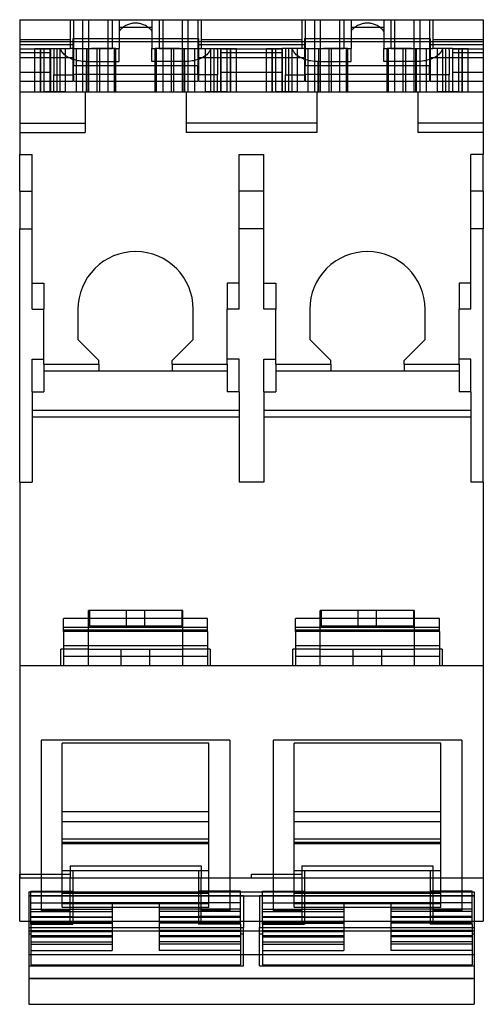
# Model space of a CAD drawing. Header units: millimetres. Extents: x 0 to 35.4, y -6.3 to 68.8.
import ezdxf

# ---------------------------------------------------------------- set-up
doc = ezdxf.new("R2010")
doc.units = ezdxf.units.MM
doc.layers.add('HIDDEN', color=7, linetype='Continuous')
doc.layers.add('THICK', color=7, linetype='Continuous')

msp = doc.modelspace()

# ---------------------------------------------------------------- linework, layer by layer
at = {"layer": 'HIDDEN'}
for p, q in [((0, 68.813), (0, 68.813)), ((0, 68.813), (0, 68.813)), ((3.85, 68.813), (3.85, 68.813)), ((3.85, 68.813), (3.85, 67.313)), ((4.1, 68.813), (4.1, 65.313)), ((4.1, 68.813), (4.1, 68.813)), ((4.824, 63.313), (4.824, 68.813)), ((5.268, 63.313), (5.268, 68.813)), ((6.75, 63.313), (6.75, 68.813)), ((6.75, 68.813), (6.75, 68.813)), ((7.05, 68.813), (7.05, 68.813)), ((7.05, 68.813), (7.05, 66.613)), ((7.6, 68.813), (7.6, 66.613)), ((7.6, 68.813), (7.6, 68.813)), ((7.6, 68.813), (7.6, 68.813)), ((8.171, 68.394), (8.1, 68.358)), ((8.243, 68.425), (8.171, 68.394)), ((8.314, 68.452), (8.243, 68.425)), ((8.386, 68.476), (8.314, 68.452)), ((8.457, 68.496), (8.386, 68.476)), ((8.529, 68.512), (8.457, 68.496)), ((8.6, 68.525), (8.529, 68.512)), ((8.671, 68.535), (8.6, 68.525)), ((8.743, 68.541), (8.671, 68.535)), ((8.814, 68.544), (8.743, 68.541)), ((8.886, 68.544), (8.814, 68.544)), ((8.957, 68.541), (8.886, 68.544)), ((9.029, 68.535), (8.957, 68.541)), ((9.1, 68.525), (9.029, 68.535)), ((9.171, 68.512), (9.1, 68.525)), ((9.243, 68.496), (9.171, 68.512)), ((9.314, 68.476), (9.243, 68.496)), ((9.386, 68.452), (9.314, 68.476)), ((9.457, 68.425), (9.386, 68.452)), ((9.529, 68.394), (9.457, 68.425)), ((9.6, 68.358), (9.529, 68.394)), ((10.1, 68.813), (10.1, 68.813)), ((10.1, 68.813), (10.1, 68.813)), ((10.1, 68.813), (10.1, 66.613)), ((10.65, 68.813), (10.65, 68.813)), ((10.65, 68.813), (10.65, 66.613)), ((10.95, 68.813), (10.95, 68.813)), ((10.95, 63.313), (10.95, 68.813)), ((12.432, 63.313), (12.432, 68.813)), ((12.876, 63.313), (12.876, 68.813)), ((13.6, 68.813), (13.6, 68.813)), ((13.6, 68.813), (13.6, 65.313)), ((13.85, 68.813), (13.85, 68.813)), ((13.85, 68.813), (13.85, 67.313)), ((21.55, 68.813), (21.55, 68.813)), ((21.55, 68.813), (21.55, 67.313)), ((21.8, 68.813), (21.8, 68.813)), ((21.8, 68.813), (21.8, 65.313)), ((22.524, 63.313), (22.524, 68.813)), ((22.968, 63.313), (22.968, 68.813)), ((24.45, 68.813), (24.45, 68.813)), ((24.45, 63.313), (24.45, 68.813)), ((24.75, 68.813), (24.75, 66.613)), ((24.75, 68.813), (24.75, 68.813)), ((25.3, 68.813), (25.3, 68.813)), ((25.3, 68.813), (25.3, 68.813)), ((25.3, 68.813), (25.3, 66.613)), ((25.871, 68.394), (25.8, 68.358)), ((25.943, 68.425), (25.871, 68.394)), ((26.014, 68.452), (25.943, 68.425)), ((26.086, 68.476), (26.014, 68.452)), ((26.157, 68.496), (26.086, 68.476)), ((26.229, 68.512), (26.157, 68.496)), ((26.3, 68.525), (26.229, 68.512)), ((26.371, 68.535), (26.3, 68.525)), ((26.443, 68.541), (26.371, 68.535)), ((26.514, 68.544), (26.443, 68.541)), ((26.586, 68.544), (26.514, 68.544)), ((26.657, 68.541), (26.586, 68.544)), ((26.729, 68.535), (26.657, 68.541)), ((26.8, 68.525), (26.729, 68.535)), ((26.871, 68.512), (26.8, 68.525)), ((26.943, 68.496), (26.871, 68.512)), ((27.014, 68.476), (26.943, 68.496)), ((27.086, 68.452), (27.014, 68.476)), ((27.157, 68.425), (27.086, 68.452)), ((27.229, 68.394), (27.157, 68.425)), ((27.3, 68.358), (27.229, 68.394)), ((27.8, 68.813), (27.8, 68.813)), ((27.8, 68.813), (27.8, 68.813)), ((27.8, 68.813), (27.8, 66.613)), ((28.35, 68.813), (28.35, 66.613)), ((28.35, 68.813), (28.35, 68.813)), ((28.65, 68.813), (28.65, 68.813)), ((28.65, 63.313), (28.65, 68.813)), ((30.132, 63.313), (30.132, 68.813)), ((30.576, 63.313), (30.576, 68.813)), ((31.3, 68.813), (31.3, 68.813)), ((31.3, 68.813), (31.3, 65.313)), ((31.55, 68.813), (31.55, 68.813)), ((31.55, 68.813), (31.55, 67.313)), ((35.4, 68.813), (35.4, 68.813)), ((35.4, 68.813), (35.4, 68.813)), ((10.1, 68.213), (7.6, 68.213)), ((7.671, 68.027), (7.6, 67.944)), ((7.743, 68.1), (7.671, 68.027)), ((7.814, 68.164), (7.743, 68.1)), ((7.886, 68.222), (7.814, 68.164)), ((7.957, 68.273), (7.886, 68.222)), ((8.029, 68.318), (7.957, 68.273)), ((8.1, 68.358), (8.029, 68.318)), ((9.671, 68.318), (9.6, 68.358)), ((9.743, 68.273), (9.671, 68.318)), ((9.814, 68.222), (9.743, 68.273)), ((9.886, 68.164), (9.814, 68.222)), ((9.957, 68.1), (9.886, 68.164)), ((10.029, 68.027), (9.957, 68.1)), ((10.1, 67.944), (10.029, 68.027)), ((27.8, 68.213), (25.3, 68.213)), ((25.371, 68.027), (25.3, 67.944)), ((25.443, 68.1), (25.371, 68.027)), ((25.514, 68.164), (25.443, 68.1)), ((25.586, 68.222), (25.514, 68.164)), ((25.657, 68.273), (25.586, 68.222)), ((25.729, 68.318), (25.657, 68.273)), ((25.8, 68.358), (25.729, 68.318)), ((27.371, 68.318), (27.3, 68.358)), ((27.443, 68.273), (27.371, 68.318)), ((27.514, 68.222), (27.443, 68.273)), ((27.586, 68.164), (27.514, 68.222)), ((27.657, 68.1), (27.586, 68.164)), ((27.729, 68.027), (27.657, 68.1)), ((27.8, 67.944), (27.729, 68.027)), ((0, 67.313), (3.85, 67.313)), ((0, 66.926), (4.05, 66.926)), ((3.85, 67.313), (3.85, 66.613)), ((4.05, 67.384), (4.05, 64.113)), ((4.05, 67.384), (13.65, 67.384)), ((13.65, 67.384), (13.65, 64.113)), ((13.65, 66.926), (21.75, 66.926)), ((13.85, 67.313), (21.55, 67.313)), ((13.85, 67.313), (13.85, 66.613)), ((21.55, 67.313), (21.55, 66.613)), ((21.75, 67.384), (21.75, 64.113)), ((21.75, 67.384), (31.35, 67.384)), ((31.35, 67.384), (31.35, 64.113)), ((31.35, 66.926), (35.4, 66.926)), ((31.55, 67.313), (31.55, 66.613)), ((31.55, 67.313), (35.4, 67.313)), ((0, 66.577), (2.35, 66.577)), ((0, 66.313), (2.35, 66.313)), ((1.15, 63.313), (1.15, 66.613)), ((1.15, 63.313), (1.15, 66.613)), ((1.15, 66.613), (1.583, 66.613)), ((1.583, 63.313), (1.583, 66.613)), ((1.583, 66.613), (2.35, 66.613)), ((1.613, 63.313), (1.613, 66.613)), ((1.865, 63.313), (1.865, 66.613)), ((2.33, 63.313), (2.33, 66.613)), ((2.35, 66.613), (2.35, 66.613)), ((2.35, 66.577), (2.35, 66.613)), ((2.35, 66.613), (3.85, 66.613)), ((2.35, 66.577), (2.35, 66.313)), ((2.35, 66.313), (2.35, 64.813)), ((2.601, 66.569), (2.6, 66.554)), ((2.6, 66.554), (2.6, 66.54)), ((2.6, 66.54), (2.6, 66.525)), ((2.6, 66.525), (2.6, 66.511)), ((2.6, 66.511), (2.6, 64.613)), ((2.602, 66.613), (2.601, 66.598)), ((2.601, 66.598), (2.601, 66.584)), ((2.601, 66.584), (2.601, 66.569)), ((2.85, 66.613), (2.85, 66.613)), ((2.85, 63.313), (2.85, 66.613)), ((3.1, 66.613), (3.1, 66.613)), ((3.1, 63.313), (3.1, 66.613)), ((3.141, 66.534), (3.118, 66.613)), ((3.172, 66.459), (3.141, 66.534)), ((3.21, 66.389), (3.172, 66.459)), ((3.255, 66.322), (3.21, 66.389)), ((3.305, 66.258), (3.255, 66.322)), ((3.361, 66.198), (3.305, 66.258)), ((3.421, 66.14), (3.361, 66.198)), ((3.487, 66.085), (3.421, 66.14)), ((3.5, 63.313), (3.5, 66.613)), ((3.5, 66.613), (3.5, 66.613)), ((3.85, 66.613), (3.85, 66.613)), ((3.85, 66.613), (3.85, 66.613)), ((3.85, 66.613), (3.85, 66.613)), ((3.85, 66.613), (3.85, 66.613)), ((4.1, 66.613), (3.85, 66.613)), ((4.1, 66.613), (7.05, 66.613)), ((4.1, 66.613), (4.336, 66.613)), ((4.1, 66.613), (4.1, 66.613)), ((4.336, 66.613), (5.153, 66.613)), ((4.336, 63.313), (4.336, 66.613)), ((5.107, 66.613), (5.107, 63.313)), ((5.153, 66.613), (5.49, 66.613)), ((5.153, 63.313), (5.153, 66.613)), ((7.05, 66.613), (5.49, 66.613)), ((5.928, 63.313), (5.928, 66.613)), ((6.107, 63.313), (6.107, 66.613)), ((6.107, 63.313), (6.107, 66.613)), ((7.05, 66.613), (7.05, 66.613)), ((7.05, 66.613), (7.05, 66.613)), ((7.35, 66.613), (7.05, 66.613)), ((7.25, 63.313), (7.25, 66.613)), ((7.35, 66.613), (7.35, 66.613)), ((7.35, 66.613), (7.6, 66.613)), ((7.35, 63.313), (7.35, 66.613)), ((7.6, 66.613), (7.6, 66.613)), ((7.6, 66.613), (7.6, 66.613)), ((7.6, 65.613), (7.6, 66.613)), ((10.1, 66.613), (10.1, 66.613)), ((10.1, 66.613), (10.1, 66.613)), ((10.1, 66.613), (10.35, 66.613)), ((10.1, 65.613), (10.1, 66.613)), ((10.35, 66.613), (10.35, 66.613)), ((10.65, 66.613), (10.35, 66.613)), ((10.35, 63.313), (10.35, 66.613)), ((10.45, 63.313), (10.45, 66.613)), ((10.65, 66.613), (13.6, 66.613)), ((10.65, 66.613), (10.65, 66.613)), ((10.65, 66.613), (10.65, 66.613)), ((12.21, 66.613), (10.65, 66.613)), ((11.593, 63.313), (11.593, 66.613)), ((11.593, 63.313), (11.593, 66.613)), ((11.772, 63.313), (11.772, 66.613)), ((12.21, 66.613), (12.547, 66.613)), ((12.547, 66.613), (13.364, 66.613)), ((12.547, 63.313), (12.547, 66.613)), ((12.593, 63.313), (12.593, 66.613)), ((13.364, 66.613), (13.6, 66.613)), ((13.364, 63.313), (13.364, 66.613)), ((13.6, 66.613), (13.6, 66.613)), ((13.6, 66.613), (13.85, 66.613)), ((13.85, 66.613), (15.35, 66.613)), ((13.85, 66.613), (13.85, 66.613)), ((13.85, 66.613), (13.85, 66.613)), ((13.85, 66.613), (13.85, 66.613)), ((13.85, 66.613), (13.85, 66.613)), ((14.2, 63.313), (14.2, 66.613)), ((14.2, 66.613), (14.2, 66.613)), ((14.279, 66.14), (14.213, 66.085)), ((14.339, 66.198), (14.279, 66.14)), ((14.395, 66.258), (14.339, 66.198)), ((14.445, 66.322), (14.395, 66.258)), ((14.49, 66.389), (14.445, 66.322)), ((14.528, 66.459), (14.49, 66.389)), ((14.559, 66.534), (14.528, 66.459)), ((14.582, 66.613), (14.559, 66.534)), ((14.6, 63.313), (14.6, 66.613)), ((14.6, 66.613), (14.6, 66.613)), ((14.85, 63.313), (14.85, 66.613)), ((14.85, 66.613), (14.85, 66.613)), ((15.099, 66.598), (15.098, 66.613)), ((15.099, 66.584), (15.099, 66.598)), ((15.099, 66.569), (15.099, 66.584)), ((15.1, 66.554), (15.099, 66.569)), ((15.1, 66.54), (15.1, 66.554)), ((15.1, 66.525), (15.1, 66.54)), ((15.1, 66.511), (15.1, 66.525)), ((15.1, 66.511), (15.1, 64.613)), ((15.35, 66.577), (15.35, 66.613)), ((15.35, 66.613), (15.35, 66.613)), ((15.35, 66.613), (16.117, 66.613)), ((15.35, 66.577), (15.35, 66.313)), ((15.35, 66.577), (20.05, 66.577)), ((15.35, 66.313), (15.35, 64.813)), ((15.35, 66.313), (20.05, 66.313)), ((15.37, 63.313), (15.37, 66.613)), ((15.835, 63.313), (15.835, 66.613)), ((16.087, 63.313), (16.087, 66.613)), ((16.117, 66.613), (16.55, 66.613)), ((16.117, 63.313), (16.117, 66.613)), ((16.55, 63.313), (16.55, 66.613)), ((16.55, 63.313), (16.55, 66.613)), ((18.85, 63.313), (18.85, 66.613)), ((18.85, 66.613), (19.283, 66.613)), ((18.85, 63.313), (18.85, 66.613)), ((19.283, 63.313), (19.283, 66.613)), ((19.283, 66.613), (20.05, 66.613)), ((19.313, 63.313), (19.313, 66.613)), ((19.565, 63.313), (19.565, 66.613)), ((20.03, 63.313), (20.03, 66.613)), ((20.05, 66.613), (20.05, 66.613)), ((20.05, 66.577), (20.05, 66.613)), ((21.55, 66.613), (20.05, 66.613)), ((20.05, 66.577), (20.05, 66.313)), ((20.05, 66.313), (20.05, 64.813)), ((20.301, 66.569), (20.3, 66.554)), ((20.3, 66.554), (20.3, 66.54)), ((20.3, 66.54), (20.3, 66.525)), ((20.3, 66.525), (20.3, 66.511)), ((20.3, 66.511), (20.3, 64.613)), ((20.302, 66.613), (20.301, 66.598)), ((20.301, 66.598), (20.301, 66.584)), ((20.301, 66.584), (20.301, 66.569)), ((20.55, 66.613), (20.55, 66.613)), ((20.55, 63.313), (20.55, 66.613)), ((20.8, 66.613), (20.8, 66.613)), ((20.8, 63.313), (20.8, 66.613)), ((20.841, 66.534), (20.818, 66.613)), ((20.872, 66.459), (20.841, 66.534)), ((20.91, 66.389), (20.872, 66.459)), ((20.955, 66.322), (20.91, 66.389)), ((21.005, 66.258), (20.955, 66.322)), ((21.061, 66.198), (21.005, 66.258)), ((21.121, 66.14), (21.061, 66.198)), ((21.187, 66.085), (21.121, 66.14)), ((21.2, 63.313), (21.2, 66.613)), ((21.2, 66.613), (21.2, 66.613)), ((21.55, 66.613), (21.55, 66.613)), ((21.55, 66.613), (21.55, 66.613)), ((21.55, 66.613), (21.55, 66.613)), ((21.55, 66.613), (21.55, 66.613)), ((21.8, 66.613), (21.55, 66.613)), ((21.8, 66.613), (24.75, 66.613)), ((21.8, 66.613), (22.036, 66.613)), ((21.8, 66.613), (21.8, 66.613)), ((22.036, 63.313), (22.036, 66.613)), ((22.036, 66.613), (22.853, 66.613)), ((22.807, 66.613), (22.807, 63.313)), ((22.853, 66.613), (23.19, 66.613)), ((22.853, 63.313), (22.853, 66.613)), ((24.75, 66.613), (23.19, 66.613)), ((23.628, 63.313), (23.628, 66.613)), ((23.807, 63.313), (23.807, 66.613)), ((23.807, 63.313), (23.807, 66.613)), ((24.75, 66.613), (24.75, 66.613)), ((24.75, 66.613), (24.75, 66.613)), ((25.05, 66.613), (24.75, 66.613)), ((24.95, 63.313), (24.95, 66.613)), ((25.05, 66.613), (25.05, 66.613)), ((25.05, 66.613), (25.3, 66.613)), ((25.05, 63.313), (25.05, 66.613)), ((25.3, 66.613), (25.3, 66.613)), ((25.3, 66.613), (25.3, 66.613)), ((25.3, 65.613), (25.3, 66.613)), ((27.8, 66.613), (27.8, 66.613)), ((27.8, 66.613), (27.8, 66.613)), ((27.8, 66.613), (28.05, 66.613)), ((27.8, 65.613), (27.8, 66.613)), ((28.05, 66.613), (28.05, 66.613)), ((28.35, 66.613), (28.05, 66.613)), ((28.05, 63.313), (28.05, 66.613)), ((28.15, 63.313), (28.15, 66.613)), ((28.35, 66.613), (31.3, 66.613)), ((28.35, 66.613), (28.35, 66.613)), ((28.35, 66.613), (28.35, 66.613)), ((29.91, 66.613), (28.35, 66.613)), ((29.293, 63.313), (29.293, 66.613)), ((29.293, 63.313), (29.293, 66.613)), ((29.472, 63.313), (29.472, 66.613)), ((29.91, 66.613), (30.247, 66.613)), ((30.247, 66.613), (31.064, 66.613)), ((30.247, 63.313), (30.247, 66.613)), ((30.293, 63.313), (30.293, 66.613)), ((31.064, 66.613), (31.3, 66.613)), ((31.064, 63.313), (31.064, 66.613)), ((31.3, 66.613), (31.3, 66.613)), ((31.3, 66.613), (31.55, 66.613)), ((31.55, 66.613), (31.55, 66.613)), ((31.55, 66.613), (31.55, 66.613)), ((31.55, 66.613), (31.55, 66.613)), ((31.55, 66.613), (31.55, 66.613)), ((33.05, 66.613), (31.55, 66.613)), ((31.9, 66.613), (31.9, 66.613)), ((31.9, 63.313), (31.9, 66.613)), ((31.979, 66.14), (31.913, 66.085)), ((32.039, 66.198), (31.979, 66.14)), ((32.095, 66.258), (32.039, 66.198)), ((32.145, 66.322), (32.095, 66.258)), ((32.19, 66.389), (32.145, 66.322)), ((32.228, 66.459), (32.19, 66.389)), ((32.259, 66.534), (32.228, 66.459)), ((32.282, 66.613), (32.259, 66.534)), ((32.3, 63.313), (32.3, 66.613)), ((32.3, 66.613), (32.3, 66.613)), ((32.55, 63.313), (32.55, 66.613)), ((32.55, 66.613), (32.55, 66.613)), ((32.799, 66.598), (32.798, 66.613)), ((32.799, 66.584), (32.799, 66.598)), ((32.799, 66.569), (32.799, 66.584)), ((32.8, 66.554), (32.799, 66.569)), ((32.8, 66.54), (32.8, 66.554)), ((32.8, 66.525), (32.8, 66.54)), ((32.8, 66.511), (32.8, 66.525)), ((32.8, 66.511), (32.8, 64.613)), ((33.05, 66.613), (33.817, 66.613)), ((33.05, 66.613), (33.05, 66.613)), ((33.05, 66.577), (33.05, 66.613)), ((33.05, 66.577), (35.4, 66.577)), ((33.05, 66.577), (33.05, 66.313)), ((33.05, 66.313), (33.05, 64.813)), ((33.05, 66.313), (35.4, 66.313)), ((33.07, 63.313), (33.07, 66.613)), ((33.535, 63.313), (33.535, 66.613)), ((33.787, 63.313), (33.787, 66.613)), ((33.817, 66.613), (34.25, 66.613)), ((33.817, 63.313), (33.817, 66.613)), ((34.25, 63.313), (34.25, 66.613)), ((34.25, 63.313), (34.25, 66.613)), ((0, 65.933), (4.05, 65.933)), ((3.557, 66.032), (3.487, 66.085)), ((3.633, 65.983), (3.557, 66.032)), ((3.712, 65.936), (3.633, 65.983)), ((3.797, 65.891), (3.712, 65.936)), ((3.886, 65.85), (3.797, 65.891)), ((3.98, 65.811), (3.886, 65.85)), ((4.079, 65.774), (3.98, 65.811)), ((4.183, 65.741), (4.079, 65.774)), ((4.293, 65.711), (4.183, 65.741)), ((4.409, 65.684), (4.293, 65.711)), ((4.531, 65.661), (4.409, 65.684)), ((4.66, 65.641), (4.531, 65.661)), ((4.797, 65.626), (4.66, 65.641)), ((4.943, 65.616), (4.797, 65.626)), ((5.1, 65.613), (4.943, 65.616)), ((5.1, 65.613), (7.6, 65.613)), ((5.1, 63.313), (5.1, 65.613)), ((12.6, 65.613), (10.1, 65.613)), ((12.757, 65.616), (12.6, 65.613)), ((12.6, 63.313), (12.6, 65.613)), ((12.903, 65.626), (12.757, 65.616)), ((13.04, 65.641), (12.903, 65.626)), ((13.169, 65.661), (13.04, 65.641)), ((13.291, 65.684), (13.169, 65.661)), ((13.407, 65.711), (13.291, 65.684)), ((13.517, 65.741), (13.407, 65.711)), ((13.621, 65.774), (13.517, 65.741)), ((13.72, 65.811), (13.621, 65.774)), ((13.65, 65.933), (21.75, 65.933)), ((13.814, 65.85), (13.72, 65.811)), ((13.903, 65.891), (13.814, 65.85)), ((13.988, 65.936), (13.903, 65.891)), ((14.067, 65.983), (13.988, 65.936)), ((14.143, 66.032), (14.067, 65.983)), ((14.213, 66.085), (14.143, 66.032)), ((21.257, 66.032), (21.187, 66.085)), ((21.333, 65.983), (21.257, 66.032)), ((21.412, 65.936), (21.333, 65.983)), ((21.497, 65.891), (21.412, 65.936)), ((21.586, 65.85), (21.497, 65.891)), ((21.68, 65.811), (21.586, 65.85)), ((21.779, 65.774), (21.68, 65.811)), ((21.883, 65.741), (21.779, 65.774)), ((21.993, 65.711), (21.883, 65.741)), ((22.109, 65.684), (21.993, 65.711)), ((22.231, 65.661), (22.109, 65.684)), ((22.36, 65.641), (22.231, 65.661)), ((22.497, 65.626), (22.36, 65.641)), ((22.643, 65.616), (22.497, 65.626)), ((22.8, 65.613), (22.643, 65.616)), ((22.8, 63.313), (22.8, 65.613)), ((22.8, 65.613), (25.3, 65.613)), ((30.3, 65.613), (27.8, 65.613)), ((30.457, 65.616), (30.3, 65.613)), ((30.3, 63.313), (30.3, 65.613)), ((30.603, 65.626), (30.457, 65.616)), ((30.74, 65.641), (30.603, 65.626)), ((30.869, 65.661), (30.74, 65.641)), ((30.991, 65.684), (30.869, 65.661)), ((31.107, 65.711), (30.991, 65.684)), ((31.217, 65.741), (31.107, 65.711)), ((31.321, 65.774), (31.217, 65.741)), ((31.42, 65.811), (31.321, 65.774)), ((31.35, 65.933), (35.4, 65.933)), ((31.514, 65.85), (31.42, 65.811)), ((31.603, 65.891), (31.514, 65.85)), ((31.688, 65.936), (31.603, 65.891)), ((31.767, 65.983), (31.688, 65.936)), ((31.843, 66.032), (31.767, 65.983)), ((31.913, 66.085), (31.843, 66.032)), ((0, 64.813), (0, 64.813)), ((0, 64.813), (2.35, 64.813)), ((2.35, 64.813), (2.35, 64.813)), ((2.35, 64.813), (2.35, 63.313)), ((4.1, 64.659), (4.1, 65.313)), ((4.1, 65.313), (13.6, 65.313)), ((4.1, 64.659), (4.1, 64.113)), ((4.1, 64.659), (13.6, 64.659)), ((13.6, 64.659), (13.6, 65.313)), ((13.6, 64.659), (13.6, 64.113)), ((15.35, 64.813), (20.05, 64.813)), ((15.35, 64.813), (15.35, 63.313)), ((15.35, 64.813), (15.35, 64.813)), ((20.05, 64.813), (20.05, 64.813)), ((20.05, 64.813), (20.05, 63.313)), ((21.8, 64.659), (21.8, 65.313)), ((21.8, 65.313), (31.3, 65.313)), ((21.8, 64.659), (21.8, 64.113)), ((21.8, 64.659), (31.3, 64.659)), ((31.3, 64.659), (31.3, 65.313)), ((31.3, 64.659), (31.3, 64.113)), ((33.05, 64.813), (33.05, 63.313)), ((33.05, 64.813), (35.4, 64.813)), ((33.05, 64.813), (33.05, 64.813)), ((35.4, 64.813), (35.4, 64.813)), ((0, 64.113), (4.05, 64.113)), ((2.6, 64.613), (4.1, 64.613)), ((2.6, 63.313), (2.6, 64.613)), ((4.1, 64.113), (13.6, 64.113)), ((15.1, 64.613), (13.6, 64.613)), ((13.65, 64.113), (21.75, 64.113)), ((15.1, 63.313), (15.1, 64.613)), ((20.3, 64.613), (21.8, 64.613)), ((20.3, 63.313), (20.3, 64.613)), ((21.8, 64.113), (31.3, 64.113)), ((32.8, 64.613), (31.3, 64.613)), ((31.35, 64.113), (35.4, 64.113)), ((32.8, 63.313), (32.8, 64.613)), ((0, 63.313), (0, 63.313)), ((0, 63.313), (0, 63.313)), ((0, 63.313), (35.4, 63.313)), ((1.15, 63.313), (1.865, 63.313)), ((2.33, 63.313), (1.865, 63.313)), ((3.5, 63.313), (2.33, 63.313)), ((2.35, 63.313), (2.35, 63.313)), ((2.6, 63.313), (2.6, 63.313)), ((2.85, 63.313), (2.85, 63.313)), ((3.1, 63.313), (3.1, 63.313)), ((3.5, 63.313), (3.5, 63.313)), ((5, 63.313), (5, 63.313)), ((5, 63.313), (5, 60.904)), ((6.75, 63.313), (6.75, 63.313)), ((7.35, 63.313), (7.35, 63.313)), ((10.35, 63.313), (10.35, 63.313)), ((10.95, 63.313), (10.95, 63.313)), ((12.7, 63.313), (12.7, 63.313)), ((12.7, 63.313), (12.7, 60.904)), ((15.37, 63.313), (14.2, 63.313)), ((14.2, 63.313), (14.2, 63.313)), ((14.6, 63.313), (14.6, 63.313)), ((14.85, 63.313), (14.85, 63.313)), ((15.1, 63.313), (15.1, 63.313)), ((15.35, 63.313), (15.35, 63.313)), ((15.835, 63.313), (15.37, 63.313)), ((15.835, 63.313), (16.55, 63.313)), ((18.85, 63.313), (19.565, 63.313)), ((20.03, 63.313), (19.565, 63.313)), ((21.2, 63.313), (20.03, 63.313)), ((20.05, 63.313), (20.05, 63.313)), ((20.3, 63.313), (20.3, 63.313)), ((20.55, 63.313), (20.55, 63.313)), ((20.8, 63.313), (20.8, 63.313)), ((21.2, 63.313), (21.2, 63.313)), ((22.7, 63.313), (22.7, 63.313)), ((22.7, 63.313), (22.7, 60.904)), ((24.45, 63.313), (24.45, 63.313)), ((25.05, 63.313), (25.05, 63.313)), ((28.05, 63.313), (28.05, 63.313)), ((28.65, 63.313), (28.65, 63.313)), ((30.4, 63.313), (30.4, 63.313)), ((30.4, 63.313), (30.4, 60.904)), ((31.9, 63.313), (31.9, 63.313)), ((33.07, 63.313), (31.9, 63.313)), ((32.3, 63.313), (32.3, 63.313)), ((32.55, 63.313), (32.55, 63.313)), ((32.8, 63.313), (32.8, 63.313)), ((33.05, 63.313), (33.05, 63.313)), ((33.535, 63.313), (33.07, 63.313)), ((33.535, 63.313), (34.25, 63.313)), ((35.4, 63.313), (35.4, 63.313)), ((35.4, 63.313), (35.4, 63.313)), ((0, 60.904), (5, 60.904)), ((5, 60.904), (5, 60.205)), ((12.7, 60.904), (12.7, 60.205)), ((22.7, 60.904), (12.7, 60.904)), ((22.7, 60.904), (22.7, 60.205)), ((35.4, 60.904), (30.4, 60.904)), ((30.4, 60.904), (30.4, 60.205)), ((0, 60.205), (5, 60.205)), ((22.7, 60.205), (12.7, 60.205)), ((35.4, 60.205), (30.4, 60.205)), ((0, 58.513), (0, 58.513)), ((0, 58.513), (0, 58.513)), ((0.95, 58.513), (0.95, 58.513)), ((0.95, 58.513), (0.95, 58.513)), ((16.75, 58.513), (16.75, 58.513)), ((16.75, 58.513), (16.75, 58.513)), ((18.65, 58.513), (18.65, 58.513)), ((18.65, 58.513), (18.65, 58.513)), ((34.45, 58.513), (34.45, 58.513)), ((34.45, 58.513), (34.45, 58.513)), ((35.4, 58.513), (35.4, 58.513)), ((35.4, 58.513), (35.4, 58.513)), ((0, 55.713), (0.95, 55.713)), ((18.65, 55.713), (16.75, 55.713)), ((35.4, 55.713), (34.45, 55.713)), ((0, 52.863), (0.95, 52.863)), ((18.65, 52.863), (16.75, 52.863)), ((35.4, 52.863), (34.45, 52.863)), ((0.95, 48.713), (0.95, 48.713)), ((0.95, 48.713), (0.95, 48.713)), ((0.95, 48.713), (1.85, 48.713)), ((1.85, 48.713), (1.85, 48.713)), ((1.85, 48.713), (1.85, 46.713)), ((1.85, 48.713), (1.85, 48.713)), ((16.75, 48.713), (15.85, 48.713)), ((15.85, 48.713), (15.85, 48.713)), ((15.85, 48.713), (15.85, 46.713)), ((15.85, 48.713), (15.85, 48.713)), ((16.75, 48.713), (16.75, 48.713)), ((16.75, 48.713), (16.75, 48.713)), ((18.65, 48.713), (18.65, 48.713)), ((18.65, 48.713), (18.65, 48.713)), ((18.65, 48.713), (19.55, 48.713)), ((19.55, 48.713), (19.55, 48.713)), ((19.55, 48.713), (19.55, 46.713)), ((19.55, 48.713), (19.55, 48.713)), ((33.55, 48.713), (33.55, 48.713)), ((33.55, 48.713), (33.55, 48.713)), ((33.55, 48.713), (33.55, 46.713)), ((34.45, 48.713), (33.55, 48.713)), ((34.45, 48.713), (34.45, 48.713)), ((34.45, 48.713), (34.45, 48.713)), ((0.95, 46.713), (0.95, 46.713)), ((0.95, 46.713), (0.95, 46.713)), ((1.85, 46.713), (1.85, 46.713)), ((1.85, 46.713), (1.85, 46.713)), ((4.45, 46.713), (4.45, 46.713)), ((4.45, 46.713), (4.45, 46.713)), ((13.25, 46.713), (13.25, 46.713)), ((13.25, 46.713), (13.25, 46.713)), ((15.85, 46.713), (15.85, 46.713)), ((15.85, 46.713), (15.85, 46.713)), ((16.75, 46.713), (16.75, 46.713)), ((16.75, 46.713), (16.75, 46.713)), ((18.65, 46.713), (18.65, 46.713)), ((18.65, 46.713), (18.65, 46.713)), ((19.55, 46.713), (19.55, 46.713)), ((19.55, 46.713), (19.55, 46.713)), ((22.15, 46.713), (22.15, 46.713)), ((22.15, 46.713), (22.15, 46.713)), ((30.95, 46.713), (30.95, 46.713)), ((30.95, 46.713), (30.95, 46.713)), ((33.55, 46.713), (33.55, 46.713)), ((33.55, 46.713), (33.55, 46.713)), ((34.45, 46.713), (34.45, 46.713)), ((34.45, 46.713), (34.45, 46.713)), ((4.45, 44.413), (4.45, 44.413)), ((4.45, 44.413), (4.45, 44.413)), ((13.25, 44.413), (13.25, 44.413)), ((13.25, 44.413), (13.25, 44.413)), ((22.15, 44.413), (22.15, 44.413)), ((22.15, 44.413), (22.15, 44.413)), ((30.95, 44.413), (30.95, 44.413)), ((30.95, 44.413), (30.95, 44.413)), ((0.95, 42.895), (1.85, 42.895)), ((16.75, 42.895), (15.85, 42.895)), ((18.65, 42.895), (19.55, 42.895)), ((34.45, 42.895), (33.55, 42.895)), ((1.85, 42.532), (6.05, 42.532)), ((6.05, 42.813), (6.05, 42.813)), ((6.05, 42.813), (6.05, 42.813)), ((11.65, 42.813), (11.65, 42.813)), ((11.65, 42.813), (11.65, 42.813)), ((11.65, 42.532), (15.85, 42.532)), ((19.55, 42.532), (23.75, 42.532)), ((23.75, 42.813), (23.75, 42.813)), ((23.75, 42.813), (23.75, 42.813)), ((29.35, 42.813), (29.35, 42.813)), ((29.35, 42.813), (29.35, 42.813)), ((29.35, 42.532), (33.55, 42.532)), ((1.85, 42.013), (6.05, 42.013)), ((6.05, 42.013), (6.05, 42.013)), ((6.05, 42.013), (6.05, 42.013)), ((11.65, 42.013), (15.85, 42.013)), ((11.65, 42.013), (11.65, 42.013)), ((11.65, 42.013), (11.65, 42.013)), ((19.55, 42.013), (23.75, 42.013)), ((23.75, 42.013), (23.75, 42.013)), ((23.75, 42.013), (23.75, 42.013)), ((29.35, 42.013), (33.55, 42.013)), ((29.35, 42.013), (29.35, 42.013)), ((29.35, 42.013), (29.35, 42.013)), ((0.95, 40.413), (1.85, 40.413)), ((16.75, 40.413), (15.85, 40.413)), ((18.65, 40.413), (19.55, 40.413)), ((34.45, 40.413), (33.55, 40.413)), ((0.95, 39.013), (16.75, 39.013)), ((0.95, 38.493), (16.75, 38.493)), ((18.65, 39.013), (34.45, 39.013)), ((18.65, 38.493), (34.45, 38.493)), ((0, 33.513), (0, 33.513)), ((0, 33.513), (0, 33.513)), ((0.95, 33.513), (0.95, 33.513)), ((0.95, 33.513), (0.95, 33.513)), ((16.75, 33.513), (16.75, 33.513)), ((16.75, 33.513), (16.75, 33.513)), ((18.65, 33.513), (18.65, 33.513)), ((18.65, 33.513), (18.65, 33.513)), ((34.45, 33.513), (34.45, 33.513)), ((34.45, 33.513), (34.45, 33.513)), ((35.4, 33.513), (35.4, 33.513)), ((35.4, 33.513), (35.4, 33.513)), ((5.25, 20.763), (5.25, 23.713)), ((5.25, 20.763), (5.25, 23.713)), ((5.329, 23.713), (5.25, 23.713)), ((5.329, 23.713), (5.329, 22.513)), ((5.329, 23.713), (5.329, 22.513)), ((5.329, 23.713), (5.329, 22.513)), ((8.15, 23.713), (5.329, 23.713)), ((5.329, 23.713), (5.329, 22.513)), ((8.15, 23.713), (8.15, 23.713)), ((8.15, 23.713), (8.15, 23.713)), ((9.55, 23.713), (8.15, 23.713)), ((8.15, 23.713), (8.15, 23.713)), ((8.15, 23.713), (8.15, 23.713)), ((8.15, 22.513), (8.15, 23.713)), ((9.55, 23.713), (9.55, 23.713)), ((9.55, 23.713), (9.55, 23.713)), ((12.371, 23.713), (9.55, 23.713)), ((9.55, 23.713), (9.55, 23.713)), ((9.55, 23.713), (9.55, 23.713)), ((9.55, 22.513), (9.55, 23.713)), ((12.371, 23.713), (12.371, 22.513)), ((12.371, 23.713), (12.371, 22.513)), ((12.371, 23.713), (12.371, 22.513)), ((12.45, 23.713), (12.371, 23.713)), ((12.371, 23.713), (12.371, 22.513)), ((12.45, 20.763), (12.45, 23.713)), ((12.45, 20.763), (12.45, 23.713)), ((22.95, 20.763), (22.95, 23.713)), ((23.029, 23.713), (22.95, 23.713)), ((22.95, 20.763), (22.95, 23.713)), ((23.029, 23.713), (23.029, 22.513)), ((25.85, 23.713), (23.029, 23.713)), ((23.029, 23.713), (23.029, 22.513)), ((23.029, 23.713), (23.029, 22.513)), ((23.029, 23.713), (23.029, 22.513)), ((27.25, 23.713), (25.85, 23.713)), ((25.85, 23.713), (25.85, 23.713)), ((25.85, 23.713), (25.85, 23.713)), ((25.85, 22.513), (25.85, 23.713)), ((25.85, 23.713), (25.85, 23.713)), ((25.85, 23.713), (25.85, 23.713)), ((30.071, 23.713), (27.25, 23.713)), ((27.25, 23.713), (27.25, 23.713)), ((27.25, 23.713), (27.25, 23.713)), ((27.25, 22.513), (27.25, 23.713)), ((27.25, 23.713), (27.25, 23.713)), ((27.25, 23.713), (27.25, 23.713)), ((30.071, 23.713), (30.071, 22.513)), ((30.15, 23.713), (30.071, 23.713)), ((30.071, 23.713), (30.071, 22.513)), ((30.071, 23.713), (30.071, 22.513)), ((30.071, 23.713), (30.071, 22.513)), ((30.15, 20.763), (30.15, 23.713)), ((30.15, 20.763), (30.15, 23.713)), ((3.35, 23.113), (3.35, 23.113)), ((3.35, 23.113), (3.35, 23.113)), ((3.35, 22.113), (3.35, 23.113)), ((14.35, 23.113), (3.35, 23.113)), ((14.35, 22.113), (14.35, 23.113)), ((14.35, 23.113), (14.35, 23.113)), ((14.35, 23.113), (14.35, 23.113)), ((21.05, 23.113), (21.05, 23.113)), ((21.05, 23.113), (21.05, 23.113)), ((21.05, 22.113), (21.05, 23.113)), ((32.05, 23.113), (21.05, 23.113)), ((32.05, 22.113), (32.05, 23.113)), ((32.05, 23.113), (32.05, 23.113)), ((32.05, 23.113), (32.05, 23.113)), ((14.35, 22.413), (3.35, 22.413)), ((14.35, 22.413), (3.35, 22.413)), ((14.35, 22.213), (3.35, 22.213)), ((14.35, 22.213), (3.35, 22.213)), ((3.35, 22.113), (3.35, 20.213)), ((14.35, 22.113), (3.35, 22.113)), ((14.35, 22.113), (3.35, 22.113)), ((12.371, 22.513), (5.329, 22.513)), ((8.15, 22.513), (8.15, 22.513)), ((8.15, 22.513), (8.15, 22.513)), ((8.15, 22.513), (8.15, 22.513)), ((8.15, 22.513), (8.15, 22.513)), ((9.55, 22.513), (9.55, 22.513)), ((9.55, 22.513), (9.55, 22.513)), ((9.55, 22.513), (9.55, 22.513)), ((9.55, 22.513), (9.55, 22.513)), ((14.35, 22.113), (14.35, 20.213)), ((32.05, 22.413), (21.05, 22.413)), ((32.05, 22.413), (21.05, 22.413)), ((32.05, 22.213), (21.05, 22.213)), ((32.05, 22.213), (21.05, 22.213)), ((21.05, 22.113), (21.05, 20.213)), ((32.05, 22.113), (21.05, 22.113)), ((32.05, 22.113), (21.05, 22.113)), ((30.071, 22.513), (23.029, 22.513)), ((25.85, 22.513), (25.85, 22.513)), ((25.85, 22.513), (25.85, 22.513)), ((25.85, 22.513), (25.85, 22.513)), ((25.85, 22.513), (25.85, 22.513)), ((27.25, 22.513), (27.25, 22.513)), ((27.25, 22.513), (27.25, 22.513)), ((27.25, 22.513), (27.25, 22.513)), ((27.25, 22.513), (27.25, 22.513)), ((32.05, 22.113), (32.05, 20.213)), ((3.15, 19.513), (3.15, 20.763)), ((3.15, 19.513), (3.15, 20.763)), ((3.15, 20.763), (3.15, 20.763)), ((5.25, 20.763), (3.15, 20.763)), ((14.35, 21.013), (3.35, 21.013)), ((14.35, 21.013), (3.35, 21.013)), ((5.25, 19.513), (5.25, 20.763)), ((5.25, 20.763), (5.25, 20.763)), ((5.25, 20.763), (5.25, 20.763)), ((7.751, 19.513), (7.751, 20.763)), ((9.95, 19.513), (9.95, 20.763)), ((12.45, 19.513), (12.45, 20.763)), ((12.45, 20.763), (12.45, 20.763)), ((14.55, 20.763), (12.45, 20.763)), ((12.45, 20.763), (12.45, 20.763)), ((14.55, 20.763), (14.55, 19.513)), ((14.55, 20.763), (14.55, 19.513)), ((20.85, 19.513), (20.85, 20.763)), ((20.85, 19.513), (20.85, 20.763)), ((22.95, 20.763), (20.85, 20.763)), ((20.85, 20.763), (20.85, 20.763)), ((32.05, 21.013), (21.05, 21.013)), ((32.05, 21.013), (21.05, 21.013)), ((22.95, 19.513), (22.95, 20.763)), ((22.95, 20.763), (22.95, 20.763)), ((22.95, 20.763), (22.95, 20.763)), ((25.451, 19.513), (25.451, 20.763)), ((27.65, 19.513), (27.65, 20.763)), ((30.15, 19.513), (30.15, 20.763)), ((30.15, 20.763), (30.15, 20.763)), ((32.25, 20.763), (30.15, 20.763)), ((30.15, 20.763), (30.15, 20.763)), ((32.25, 20.763), (32.25, 19.513)), ((32.25, 20.763), (32.25, 19.513)), ((3.35, 20.213), (3.35, 20.213)), ((3.35, 20.213), (3.35, 20.213)), ((3.35, 20.213), (3.35, 19.513)), ((14.35, 20.213), (3.35, 20.213)), ((14.35, 20.213), (3.35, 20.213)), ((14.35, 20.213), (14.35, 19.513)), ((14.35, 20.213), (14.35, 20.213)), ((14.35, 20.213), (14.35, 20.213)), ((21.05, 20.213), (21.05, 20.213)), ((21.05, 20.213), (21.05, 20.213)), ((21.05, 20.213), (21.05, 19.513)), ((32.05, 20.213), (21.05, 20.213)), ((32.05, 20.213), (21.05, 20.213)), ((32.05, 20.213), (32.05, 19.513)), ((32.05, 20.213), (32.05, 20.213)), ((32.05, 20.213), (32.05, 20.213)), ((0, 19.513), (0, 19.513)), ((0, 19.513), (0, 19.513)), ((3.35, 19.513), (3.35, 19.513)), ((5.25, 19.513), (5.25, 19.513)), ((5.25, 19.513), (5.25, 19.513)), ((12.45, 19.513), (12.45, 19.513)), ((12.45, 19.513), (12.45, 19.513)), ((14.35, 19.513), (14.35, 19.513)), ((21.05, 19.513), (21.05, 19.513)), ((22.95, 19.513), (22.95, 19.513)), ((22.95, 19.513), (22.95, 19.513)), ((30.15, 19.513), (30.15, 19.513)), ((30.15, 19.513), (30.15, 19.513)), ((32.05, 19.513), (32.05, 19.513)), ((35.4, 19.513), (35.4, 19.513)), ((35.4, 19.513), (35.4, 19.513)), ((1.65, 13.813), (1.65, 0.813)), ((16.05, 13.813), (1.65, 13.813)), ((3.25, 1.081), (3.25, 13.601)), ((14.45, 13.601), (3.25, 13.601)), ((14.45, 1.081), (14.45, 13.601)), ((16.05, 13.813), (16.05, 0.813)), ((33.75, 13.813), (19.35, 13.813)), ((19.35, 13.813), (19.35, 0.813)), ((20.95, 1.081), (20.95, 13.601)), ((32.15, 13.601), (20.95, 13.601)), ((32.15, 1.081), (32.15, 13.601)), ((33.75, 13.813), (33.75, 0.813)), ((14.45, 8.363), (3.25, 8.363)), ((14.45, 8.359), (3.25, 8.359)), ((32.15, 8.363), (20.95, 8.363)), ((32.15, 8.359), (20.95, 8.359)), ((3.25, 7.605), (14.45, 7.605)), ((14.45, 7.589), (3.25, 7.589)), ((20.95, 7.605), (32.15, 7.605)), ((32.15, 7.589), (20.95, 7.589)), ((14.45, 6.267), (3.25, 6.267)), ((14.45, 6.263), (3.25, 6.263)), ((32.15, 6.267), (20.95, 6.267)), ((32.15, 6.263), (20.95, 6.263)), ((14.45, 6.009), (3.25, 6.009)), ((3.25, 5.934), (14.45, 5.934)), ((32.15, 6.009), (20.95, 6.009)), ((20.95, 5.934), (32.15, 5.934)), ((3.25, 3.875), (14.45, 3.875)), ((3.25, 3.865), (4.05, 3.865)), ((3.85, 4.233), (3.85, 3.593)), ((3.85, 4.233), (13.85, 4.233)), ((3.85, 4.233), (13.85, 4.233)), ((4.05, 3.865), (4.05, 1.36)), ((13.65, 3.865), (14.45, 3.865)), ((13.65, 3.865), (13.65, 1.36)), ((13.85, 4.233), (13.85, 3.313)), ((20.95, 3.875), (32.15, 3.875)), ((20.95, 3.865), (21.75, 3.865)), ((21.55, 4.233), (21.55, 3.593)), ((21.55, 4.233), (31.55, 4.233)), ((21.55, 4.233), (31.55, 4.233)), ((21.75, 3.865), (21.75, 1.36)), ((31.35, 3.865), (32.15, 3.865)), ((31.35, 3.865), (31.35, 1.36)), ((31.55, 4.233), (31.55, 3.313)), ((0, 3.593), (3.85, 3.593)), ((0, 3.313), (0, 3.313)), ((0, 3.313), (0, 3.313)), ((3.85, 3.593), (3.85, 3.313)), ((3.85, 3.313), (3.85, 3.313)), ((13.85, 3.313), (13.85, 3.313)), ((13.85, 3.313), (13.85, 3.313)), ((17.7, 3.313), (17.7, 3.593)), ((17.7, 3.593), (21.55, 3.593)), ((17.7, 3.313), (17.7, 3.313)), ((21.55, 3.593), (21.55, 3.313)), ((21.55, 3.313), (21.55, 3.313)), ((31.55, 3.313), (31.55, 3.313)), ((31.55, 3.313), (31.55, 3.313)), ((35.4, 3.313), (35.4, 3.313)), ((35.4, 3.313), (35.4, 3.313)), ((0.85, 0.372), (0.85, 2.305)), ((0.85, 2.305), (4.05, 2.305)), ((0.85, 2.278), (4.05, 2.278)), ((16.85, 2.305), (13.65, 2.305)), ((16.85, 2.278), (13.65, 2.278)), ((16.85, 0.372), (16.85, 2.305)), ((18.55, 0.372), (18.55, 2.305)), ((18.55, 2.305), (21.75, 2.305)), ((18.55, 2.278), (21.75, 2.278)), ((34.55, 2.305), (31.35, 2.305)), ((34.55, 2.278), (31.35, 2.278)), ((34.55, 0.372), (34.55, 2.305)), ((0.7, 2.242), (34.7, 2.242)), ((0.7, 2.242), (0.7, 1.98)), ((0.7, 1.98), (0.85, 1.98)), ((0.7, 1.98), (0.7, 0.013)), ((0.7, 1.943), (34.7, 1.943)), ((0.85, 1.98), (16.85, 1.98)), ((14.45, 2.113), (3.25, 2.113)), ((16.85, 1.98), (17.1, 1.98)), ((17.1, 1.98), (17.1, 0.013)), ((18.3, 1.98), (18.3, 0.013)), ((18.3, 1.98), (18.55, 1.98)), ((18.55, 1.98), (34.55, 1.98)), ((32.15, 2.113), (20.95, 2.113)), ((34.55, 1.98), (34.7, 1.98)), ((34.7, 2.242), (34.7, 1.98)), ((34.7, 1.98), (34.7, 0.013)), ((0.85, 1.399), (7.05, 1.399)), ((0.85, 0.923), (7.05, 0.923)), ((3.85, 0.813), (1.65, 0.813)), ((14.45, 1.419), (3.25, 1.419)), ((14.45, 1.419), (3.25, 1.419)), ((3.25, 1.37), (14.45, 1.37)), ((3.25, 1.36), (4.05, 1.36)), ((3.25, 1.081), (3.85, 1.081)), ((4.05, 1.36), (4.05, 1.081)), ((7.05, 1.399), (7.05, 0.923)), ((7.05, 0.923), (7.05, 0.323)), ((10.65, 1.399), (10.65, 0.923)), ((16.85, 1.399), (10.65, 1.399)), ((10.65, 0.923), (10.65, 0.323)), ((16.85, 0.923), (10.65, 0.923)), ((13.65, 1.36), (13.65, 1.081)), ((13.65, 1.36), (14.45, 1.36)), ((13.85, 1.081), (14.45, 1.081)), ((16.05, 0.813), (13.85, 0.813)), ((18.55, 1.399), (24.75, 1.399)), ((18.55, 0.923), (24.75, 0.923)), ((21.55, 0.813), (19.35, 0.813)), ((32.15, 1.419), (20.95, 1.419)), ((32.15, 1.419), (20.95, 1.419)), ((20.95, 1.37), (32.15, 1.37)), ((20.95, 1.36), (21.75, 1.36)), ((20.95, 1.081), (21.55, 1.081)), ((21.75, 1.36), (21.75, 1.081)), ((24.75, 1.399), (24.75, 0.923)), ((24.75, 0.923), (24.75, 0.323)), ((28.35, 1.399), (28.35, 0.923)), ((34.55, 1.399), (28.35, 1.399)), ((28.35, 0.923), (28.35, 0.323)), ((34.55, 0.923), (28.35, 0.923)), ((31.35, 1.36), (31.35, 1.081)), ((31.35, 1.36), (32.15, 1.36)), ((31.55, 1.081), (32.15, 1.081)), ((33.75, 0.813), (31.55, 0.813)), ((0.7, 0.002), (34.7, 0.002)), ((0.85, 0.743), (7.05, 0.743)), ((0.85, 0.013), (0.85, 0.372)), ((0.85, 0.372), (3.85, 0.372)), ((0.85, 0.347), (7.05, 0.347)), ((7.05, 0.287), (0.85, 0.287)), ((7.05, 0.347), (7.05, -0.13)), ((16.85, 0.743), (10.65, 0.743)), ((10.65, 0.347), (10.65, -0.13)), ((16.85, 0.347), (10.65, 0.347)), ((16.85, 0.287), (10.65, 0.287)), ((16.85, 0.372), (13.85, 0.372)), ((16.85, 0.013), (16.85, 0.372)), ((18.55, 0.743), (24.75, 0.743)), ((18.55, 0.013), (18.55, 0.372)), ((18.55, 0.372), (21.55, 0.372)), ((18.55, 0.347), (24.75, 0.347)), ((24.75, 0.287), (18.55, 0.287)), ((24.75, 0.347), (24.75, -0.13)), ((34.55, 0.743), (28.35, 0.743)), ((28.35, 0.347), (28.35, -0.13)), ((34.55, 0.347), (28.35, 0.347)), ((34.55, 0.287), (28.35, 0.287)), ((34.55, 0.372), (31.55, 0.372)), ((34.55, 0.013), (34.55, 0.372)), ((0.85, -0.049), (7.05, -0.049)), ((7.05, -0.056), (0.85, -0.056)), ((0.85, -0.13), (7.05, -0.13)), ((0.85, -0.468), (0.85, -3.321)), ((0.85, -0.705), (7.05, -0.705)), ((7.05, -0.13), (7.05, -0.785)), ((16.85, -0.049), (10.65, -0.049)), ((16.85, -0.056), (10.65, -0.056)), ((10.65, -0.13), (10.65, -0.785)), ((16.85, -0.13), (10.65, -0.13)), ((16.85, -0.705), (10.65, -0.705)), ((16.85, -0.468), (16.85, -3.321)), ((17.1, -3.397), (17.1, -0.468)), ((18.3, -3.397), (18.3, -0.468)), ((18.55, -0.049), (24.75, -0.049)), ((24.75, -0.056), (18.55, -0.056)), ((18.55, -0.13), (24.75, -0.13)), ((18.55, -0.468), (18.55, -3.321)), ((18.55, -0.705), (24.75, -0.705)), ((24.75, -0.13), (24.75, -0.785)), ((34.55, -0.049), (28.35, -0.049)), ((34.55, -0.056), (28.35, -0.056)), ((28.35, -0.13), (28.35, -0.785)), ((34.55, -0.13), (28.35, -0.13)), ((34.55, -0.705), (28.35, -0.705)), ((34.55, -0.468), (34.55, -3.321)), ((0.7, -0.949), (0.85, -0.949)), ((7.05, -0.778), (0.85, -0.778)), ((0.85, -0.785), (7.05, -0.785)), ((7.05, -1.121), (0.85, -1.121)), ((0.85, -1.181), (7.05, -1.181)), ((7.05, -0.785), (7.05, -1.578)), ((16.85, -0.778), (10.65, -0.778)), ((10.65, -0.785), (10.65, -1.578)), ((16.85, -0.785), (10.65, -0.785)), ((16.85, -1.121), (10.65, -1.121)), ((16.85, -1.181), (10.65, -1.181)), ((16.85, -0.949), (17.1, -0.949)), ((18.3, -0.949), (18.55, -0.949)), ((24.75, -0.778), (18.55, -0.778)), ((18.55, -0.785), (24.75, -0.785)), ((24.75, -1.121), (18.55, -1.121)), ((18.55, -1.181), (24.75, -1.181)), ((24.75, -0.785), (24.75, -1.578)), ((34.55, -0.778), (28.35, -0.778)), ((28.35, -0.785), (28.35, -1.578)), ((34.55, -0.785), (28.35, -0.785)), ((34.55, -1.121), (28.35, -1.121)), ((34.55, -1.181), (28.35, -1.181)), ((34.55, -0.949), (34.7, -0.949)), ((0.85, -1.578), (7.05, -1.578)), ((0.85, -1.757), (7.05, -1.757)), ((0.85, -2.233), (7.05, -2.233)), ((7.05, -1.578), (7.05, -2.233)), ((10.65, -1.578), (10.65, -2.233)), ((16.85, -1.578), (10.65, -1.578)), ((16.85, -1.757), (10.65, -1.757)), ((16.85, -2.233), (10.65, -2.233)), ((18.55, -1.578), (24.75, -1.578)), ((18.55, -1.757), (24.75, -1.757)), ((18.55, -2.233), (24.75, -2.233)), ((24.75, -1.578), (24.75, -2.233)), ((34.55, -1.578), (28.35, -1.578)), ((28.35, -1.578), (28.35, -2.233)), ((34.55, -1.757), (28.35, -1.757)), ((34.55, -2.233), (28.35, -2.233)), ((0.7, -3.397), (17.1, -3.397)), ((0.85, -3.321), (16.85, -3.321)), ((18.3, -3.397), (34.7, -3.397)), ((18.55, -3.321), (34.55, -3.321)), ((0.7, -4.353), (34.7, -4.353))]:
    msp.add_line(p, q, dxfattribs=at)
at = {"layer": 'THICK'}
for p, q in [((0, 68.813), (0, 67.113)), ((0, 68.813), (35.4, 68.813)), ((35.4, 68.813), (35.4, 67.113)), ((0, 67.113), (0, 58.513)), ((35.4, 67.113), (0, 67.113)), ((35.4, 67.113), (35.4, 58.513)), ((0, 55.713), (0, 58.513)), ((0, 58.513), (0.95, 58.513)), ((0.95, 46.713), (0.95, 58.513)), ((16.75, 46.713), (16.75, 58.513)), ((16.75, 58.513), (18.65, 58.513)), ((18.65, 46.713), (18.65, 58.513)), ((34.45, 46.713), (34.45, 58.513)), ((35.4, 58.513), (34.45, 58.513)), ((35.4, 55.713), (35.4, 58.513)), ((0, 55.713), (0, 52.863)), ((0, 55.713), (0.95, 55.713)), ((18.65, 55.713), (16.75, 55.713)), ((35.4, 55.713), (34.45, 55.713)), ((35.4, 55.713), (35.4, 52.863)), ((0, 33.513), (0, 52.863)), ((0, 52.863), (0.95, 52.863)), ((18.65, 52.863), (16.75, 52.863)), ((35.4, 52.863), (34.45, 52.863)), ((35.4, 33.513), (35.4, 52.863)), ((0.95, 46.713), (1.85, 46.713)), ((1.85, 42.532), (1.85, 46.713)), ((4.45, 46.713), (4.45, 44.413)), ((13.25, 44.413), (13.25, 46.713)), ((15.85, 42.532), (15.85, 46.713)), ((16.75, 46.713), (15.85, 46.713)), ((19.55, 46.713), (18.65, 46.713)), ((19.55, 42.532), (19.55, 46.713)), ((22.15, 46.713), (22.15, 44.413)), ((30.95, 44.413), (30.95, 46.713)), ((33.55, 42.532), (33.55, 46.713)), ((34.45, 46.713), (33.55, 46.713)), ((4.45, 44.413), (6.05, 42.813)), ((11.65, 42.813), (13.25, 44.413)), ((22.15, 44.413), (23.75, 42.813)), ((29.35, 42.813), (30.95, 44.413)), ((0.95, 42.895), (1.85, 42.895)), ((0.95, 40.413), (0.95, 42.895)), ((16.75, 42.895), (15.85, 42.895)), ((16.75, 40.413), (16.75, 42.895)), ((18.65, 42.895), (19.55, 42.895)), ((18.65, 40.413), (18.65, 42.895)), ((34.45, 42.895), (33.55, 42.895)), ((34.45, 40.413), (34.45, 42.895)), ((1.85, 42.532), (6.05, 42.532)), ((1.85, 42.532), (1.85, 42.013)), ((6.05, 42.532), (6.05, 42.813)), ((6.05, 42.532), (6.05, 42.013)), ((11.65, 42.532), (11.65, 42.813)), ((11.65, 42.532), (15.85, 42.532)), ((11.65, 42.532), (11.65, 42.013)), ((15.85, 42.532), (15.85, 42.013)), ((19.55, 42.532), (23.75, 42.532)), ((19.55, 42.532), (19.55, 42.013)), ((23.75, 42.532), (23.75, 42.813)), ((23.75, 42.532), (23.75, 42.013)), ((29.35, 42.532), (29.35, 42.813)), ((29.35, 42.532), (33.55, 42.532)), ((29.35, 42.532), (29.35, 42.013)), ((33.55, 42.532), (33.55, 42.013)), ((1.85, 42.013), (1.85, 40.413)), ((1.85, 42.013), (6.05, 42.013)), ((6.05, 42.013), (11.65, 42.013)), ((11.65, 42.013), (15.85, 42.013)), ((15.85, 42.013), (15.85, 40.413)), ((19.55, 42.013), (19.55, 40.413)), ((19.55, 42.013), (23.75, 42.013)), ((23.75, 42.013), (29.35, 42.013)), ((29.35, 42.013), (33.55, 42.013)), ((33.55, 42.013), (33.55, 40.413)), ((0.95, 40.413), (1.85, 40.413)), ((0.95, 40.413), (0.95, 39.013)), ((16.75, 40.413), (15.85, 40.413)), ((16.75, 40.413), (16.75, 39.013)), ((18.65, 40.413), (19.55, 40.413)), ((18.65, 40.413), (18.65, 39.013)), ((34.45, 40.413), (33.55, 40.413)), ((34.45, 40.413), (34.45, 39.013)), ((0.95, 39.013), (16.75, 39.013)), ((0.95, 39.013), (0.95, 38.493)), ((0.95, 38.493), (16.75, 38.493)), ((0.95, 38.493), (0.95, 33.513)), ((16.75, 39.013), (16.75, 38.493)), ((16.75, 38.493), (16.75, 33.513)), ((18.65, 39.013), (34.45, 39.013)), ((18.65, 39.013), (18.65, 38.493)), ((18.65, 38.493), (18.65, 33.513)), ((18.65, 38.493), (34.45, 38.493)), ((34.45, 39.013), (34.45, 38.493)), ((34.45, 38.493), (34.45, 33.513)), ((0, 33.513), (0, 19.513)), ((0, 33.513), (0.95, 33.513)), ((18.65, 33.513), (16.75, 33.513)), ((35.4, 33.513), (34.45, 33.513)), ((35.4, 33.513), (35.4, 19.513)), ((5.25, 19.513), (5.25, 20.763)), ((5.25, 20.763), (12.45, 20.763)), ((7.75, 19.513), (7.75, 20.763)), ((9.949, 19.513), (9.949, 20.763)), ((12.45, 19.513), (12.45, 20.763)), ((22.95, 19.513), (22.95, 20.763)), ((22.95, 20.763), (30.15, 20.763)), ((25.45, 19.513), (25.45, 20.763)), ((27.649, 19.513), (27.649, 20.763)), ((30.15, 19.513), (30.15, 20.763)), ((0, 19.513), (0, 3.313)), ((0, 19.513), (5.25, 19.513)), ((5.25, 19.513), (7.75, 19.513)), ((7.75, 19.513), (9.949, 19.513)), ((9.949, 19.513), (12.505, 19.513)), ((12.45, 19.513), (22.95, 19.513)), ((22.95, 19.513), (25.45, 19.513)), ((25.45, 19.513), (27.649, 19.513)), ((27.649, 19.513), (30.205, 19.513)), ((30.15, 19.513), (35.4, 19.513)), ((35.4, 19.513), (35.4, 3.313)), ((0, 0.013), (0, 3.593)), ((0, 3.313), (35.4, 3.313)), ((3.85, 0.013), (3.85, 3.313)), ((13.85, 0.013), (13.85, 3.313)), ((21.55, 3.313), (21.55, 0.013)), ((31.55, 3.313), (31.55, 0.013)), ((35.4, 3.313), (35.4, 0.013)), ((3.85, 1.081), (13.85, 1.081)), ((4.05, 1.081), (4.05, -0.209)), ((13.65, 1.081), (13.65, -0.209)), ((21.55, 1.081), (31.55, 1.081)), ((21.75, 1.081), (21.75, -0.209)), ((31.35, 1.081), (31.35, -0.209)), ((0, 0.013), (3.85, 0.013)), ((0.7, 0.013), (0.7, -0.468)), ((0.85, -0.209), (0.85, 0.013)), ((3.85, 0.372), (4.05, 0.372)), ((13.85, 0.372), (13.65, 0.372)), ((13.85, 0.013), (21.55, 0.013)), ((16.85, -0.209), (16.85, 0.013)), ((17.1, 0.013), (17.1, -0.468)), ((18.3, 0.013), (18.3, -0.468)), ((18.55, -0.209), (18.55, 0.013)), ((21.55, 0.372), (21.75, 0.372)), ((31.55, 0.372), (31.35, 0.372)), ((31.55, 0.013), (35.4, 0.013)), ((34.55, -0.209), (34.55, 0.013)), ((34.7, 0.013), (34.7, -0.468)), ((0.7, -0.468), (17.1, -0.468)), ((0.7, -0.468), (0.7, -0.729)), ((0.7, -0.729), (34.7, -0.729)), ((0.7, -0.729), (0.7, -2.546)), ((0.85, -0.209), (4.05, -0.209)), ((0.85, -0.209), (0.85, -0.468)), ((16.85, -0.209), (13.65, -0.209)), ((16.85, -0.209), (16.85, -0.468)), ((18.3, -0.468), (34.7, -0.468)), ((18.55, -0.209), (18.55, -0.468)), ((18.55, -0.209), (21.75, -0.209)), ((34.55, -0.209), (31.35, -0.209)), ((34.55, -0.209), (34.55, -0.468)), ((34.7, -0.468), (34.7, -0.729)), ((34.7, -0.729), (34.7, -2.546)), ((0.7, -2.546), (0.7, -4.345)), ((0.7, -2.546), (34.7, -2.546)), ((34.7, -2.546), (34.7, -4.345)), ((0.7, -4.345), (0.7, -6.335)), ((0.7, -4.345), (34.7, -4.345)), ((34.7, -4.345), (34.7, -6.335)), ((0.7, -6.335), (34.7, -6.335))]:
    msp.add_line(p, q, dxfattribs=at)
for centre, start, end in [((8.85, 46.713), 89.99998, 180.00002), ((8.85, 46.713), 0, 89.99998), ((26.55, 46.713), 89.99998, 180.00002), ((26.55, 46.713), 0, 89.99998)]:
    msp.add_arc(centre, 4.4, start, end, dxfattribs=at)

doc.saveas('drawing.dxf')
